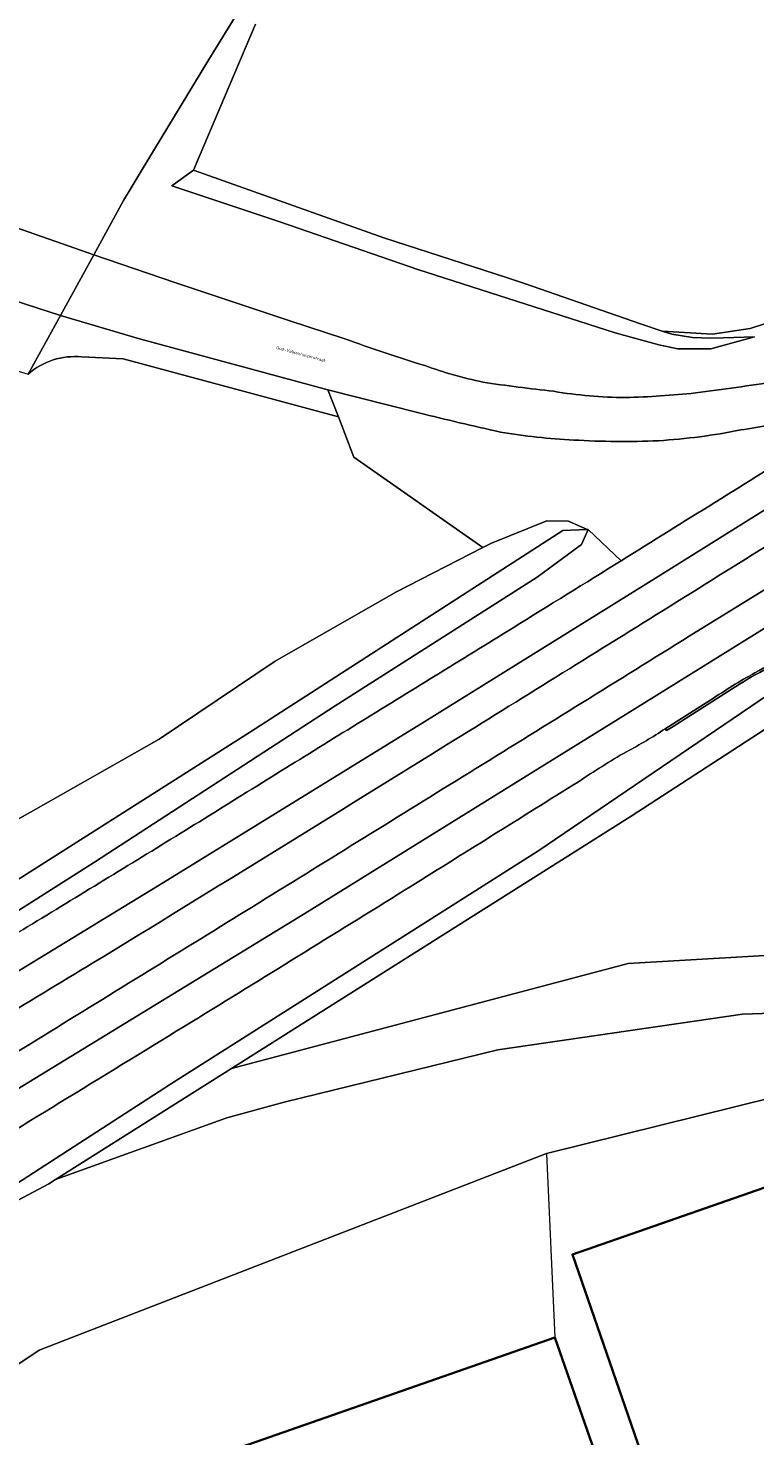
# Model space of a CAD drawing. Header units: metres. Extents: x 197700 to 204338, y 317132 to 325229.
# Tile 36 of 256: x 198753 to 198837, y 319169 to 319331. Entities that reach past the tile are written whole.
import ezdxf
from ezdxf.enums import TextEntityAlignment as Align

# ---------------------------------------------------------------- set-up
doc = ezdxf.new("R2010")
doc.units = ezdxf.units.M
for name, color, linetype, lineweight in [('B-WE-GR-BEPLANTING_CULTUUR_BOSPLANTSOEN-GV', 90, 'Continuous', 18), ('B-WE-GR-BOUWLAND-GV', 80, 'Continuous', 13), ('B-WE-IE-TERREINAFSCHEIDING_KUNSTMATIG_HEKWERK-G', 20, 'IE-TERREINAFSCHEIDING-KUNSTMATIG', 18), ('B-WE-OG-BEBOUWING-GV', 7, 'Continuous', 35), ('B-WE-OG-TERREIN_CULTUURSCHEIDING-GV', 7, 'Continuous', 18), ('B-WE-OG-TOPOGRAFIE-T18', 10, 'Continuous', 18), ('B-WE-OG-WATER_GREPPEL-GV', 160, 'Continuous', 18), ('B-WE-OG-WEG-GV', 7, 'Continuous', 18), ('B-WE-VH-VERHARDING_ASFALT-GV', 252, 'Continuous', 18), ('B-WE-VH-VERHARDING_BETONSTRAATSTEEN-GV', 252, 'Continuous', 18), ('B-WE-VH-VERHARDING_OPEN-GV', 252, 'Continuous', 18)]:
    doc.layers.add(name, color=color, linetype=linetype, lineweight=lineweight)
doc.styles.add('NLCS-ISO-M200-T18', font='NLCS-ISO.ttf', dxfattribs={"height": 0.36})
doc.linetypes.add('IE-TERREINAFSCHEIDING-KUNSTMATIG', pattern='A,4,[82,NLCS.SHX,S=0.75,R=90,X=0,Y=0],4,-2', length=10)

msp = doc.modelspace()

# ---------------------------------------------------------------- linework, layer by layer
at = {"layer": 'B-WE-GR-BEPLANTING_CULTUUR_BOSPLANTSOEN-GV'}
for points in [[(198743.535, 319235.072), (198753.948, 319240.887), (198768.16, 319248.951), (198781.53, 319257.953), (198795.443, 319265.884), (198805.45, 319271.03), (198790.611, 319281.433), (198788.82, 319286.081), (198764.041, 319292.751), (198759.248, 319292.981)], [(198753.076, 319290.998), (198753.074, 319290.994)], [(198743.462, 319227.468), (198778.691, 319249.782), (198814.682, 319272.971), (198817.495, 319273.103), (198815.314, 319274.049), (198812.851, 319274.088), (198806.448, 319271.543), (198805.45, 319271.03), (198795.443, 319265.884), (198781.53, 319257.953), (198768.16, 319248.951), (198753.948, 319240.887), (198743.535, 319235.072)], [(198776.499, 319211.028), (198756.236, 319198.24), (198775.963, 319205.336), (198782.568, 319207.159), (198807.174, 319213.156), (198835.376, 319217.26), (198886.548, 319219.001), (198886.652, 319219.005), (198913.859, 319217.901), (198902.103, 319224.696), (198883.723, 319225.403)], [(198877.971, 319225.453), (198858.3, 319225.227), (198822.195, 319223.102), (198776.499, 319211.028)], [(198724.802, 319158.866), (198754.354, 319178.56), (198812.798, 319201.243), (198852.147, 319210.963), (198886.548, 319219.001), (198835.376, 319217.26), (198807.174, 319213.156), (198782.568, 319207.159), (198775.963, 319205.336), (198756.236, 319198.24), (198755.464, 319197.752), (198733.83, 319186.268), (198686.331, 319158.26)]]:
    msp.add_lwpolyline(points, dxfattribs=at)
msp.add_lwpolyline([(198759.248, 319292.981, 0.2081579), (198753.076, 319290.998)], format="xyb", dxfattribs=at)
at = {"layer": 'B-WE-GR-BOUWLAND-GV'}
msp.add_lwpolyline([(198779.26, 319331.308), (198772.133, 319314.481), (198794.037, 319306.705), (198808.175, 319302.114), (198810.253, 319301.439), (198823.632, 319296.807), (198826.133, 319295.958), (198831.912, 319295.589), (198836.278, 319296.251), (198846.729, 319299.69), (198851.624, 319302.468), (198891.179, 319328.265), (198909.568, 319341.23)], dxfattribs=at)
at = {"layer": 'B-WE-IE-TERREINAFSCHEIDING_KUNSTMATIG_HEKWERK-G'}
for points in [[(198788.82, 319286.081), (198787.615, 319289.21)], [(198805.45, 319271.03), (198790.611, 319281.433), (198788.82, 319286.081)], [(198812.798, 319201.243), (198852.147, 319210.963), (198886.548, 319219.001)], [(198812.798, 319201.243), (198754.354, 319178.56), (198724.802, 319158.866)], [(198812.798, 319201.243), (198813.758, 319180.029)]]:
    msp.add_lwpolyline(points, dxfattribs=at)
at = {"layer": 'B-WE-OG-BEBOUWING-GV'}
for points in [[(198826.517, 319158.595), (198828.163, 319153.873), (198834.971, 319156.247), (198837.351, 319149.42), (198906.331, 319173.469), (198908.697, 319166.679), (198949.87, 319181.024), (198942.59, 319201.977), (198922.248, 319194.824), (198919.877, 319201.657), (198899.004, 319194.379), (198894.201, 319208.147), (198893.79, 319208.007), (198893.861, 319207.799), (198889.14, 319206.152), (198866.358, 319198.537), (198859.104, 319204.671), (198815.775, 319189.608)], [(198736.745, 319153.174), (198748.807, 319118.576), (198825.826, 319145.476), (198813.758, 319180.029)]]:
    msp.add_lwpolyline(points, close=True, dxfattribs=at)
at = {"layer": 'B-WE-OG-TERREIN_CULTUURSCHEIDING-GV'}
for points in [[(198681.557, 319335.984), (198684.245, 319330.922), (198745.595, 319309.987), (198760.63, 319304.742), (198764.07, 319311), (198764.952, 319312.459), (198766.104, 319314.363), (198773.767, 319327.032), (198776.943, 319332.136), (198775.556, 319332.631), (198781.377, 319343.876), (198791.043, 319360.295)], [(198909.568, 319341.23), (198891.179, 319328.265), (198851.624, 319302.468), (198846.729, 319299.69), (198836.278, 319296.251), (198831.912, 319295.589), (198826.133, 319295.958), (198827.235, 319295.584), (198829.598, 319295.217), (198831.688, 319295.146), (198833.198, 319295.199), (198836.751, 319295.302), (198831.729, 319293.93), (198827.912, 319293.919), (198825.745, 319294.366), (198820.712, 319295.761), (198797.99, 319303.055), (198782.078, 319308.538), (198769.648, 319312.688), (198772.133, 319314.481), (198779.26, 319331.308)], [(198776.943, 319332.136), (198773.767, 319327.032), (198766.104, 319314.363), (198764.952, 319312.459), (198764.07, 319311), (198760.63, 319304.742), (198769.971, 319301.571), (198783.225, 319297.12), (198789.464, 319295.106)], [(198798.099, 319286.545), (198787.615, 319289.21), (198788.82, 319286.081), (198790.611, 319281.433), (198805.45, 319271.03)], [(198821.393, 319269.502), (198817.6, 319273.108), (198816.816, 319271.391), (198811.718, 319267.598), (198788.452, 319252.781), (198760.715, 319234.787), (198730.953, 319215.909), (198702.353, 319198.348), (198672.144, 319182.009), (198671.423, 319181.607), (198669.817, 319180.642), (198667.542, 319179.275), (198667.526, 319179.265), (198658.659, 319173.937), (198654.114, 319171.207), (198646.874, 319166.856)], [(198805.45, 319271.03), (198806.448, 319271.543), (198812.851, 319274.088), (198815.314, 319274.049), (198817.495, 319273.103), (198817.6, 319273.108), (198821.393, 319269.502)], [(198829.247, 319260.804), (198839.325, 319267.051), (198849.403, 319273.3)], [(198842.266, 319252.887), (198822.559, 319240.089), (198789.219, 319219.056), (198776.499, 319211.028), (198822.195, 319223.102), (198858.3, 319225.227), (198877.971, 319225.453)]]:
    msp.add_lwpolyline(points, dxfattribs=at)
msp.add_lwpolyline([(198808.175, 319302.114), (198794.037, 319306.705), (198772.133, 319314.481), (198769.648, 319312.688), (198782.078, 319308.538), (198797.99, 319303.055), (198820.712, 319295.761), (198825.745, 319294.366), (198827.912, 319293.919), (198831.729, 319293.93), (198836.751, 319295.302), (198833.198, 319295.199), (198831.688, 319295.146), (198829.598, 319295.217), (198827.235, 319295.584), (198826.133, 319295.958), (198823.632, 319296.807), (198810.253, 319301.439)], close=True, dxfattribs=at)
for points in [[(198789.464, 319295.106, 0.0135585), (198798.773, 319291.982)], [(198798.773, 319291.982, 0.0342002), (198805.447, 319290.078)], [(198805.447, 319290.078, 0.0105204), (198813.62, 319289.02)], [(198829.984, 319288.829, 0.0072899), (198839.316, 319290.173)], [(198813.62, 319289.02, 0.0386947), (198821.89, 319288.298)], [(198821.89, 319288.298, 0.0179184), (198829.984, 319288.829)], [(198807.481, 319284.323, -0.0068417), (198798.099, 319286.545)], [(198842.147, 319285.826, -0.0106242), (198835.171, 319284.568)], [(198815.927, 319283.412, -0.0292618), (198807.481, 319284.323)], [(198835.171, 319284.568, -0.0340948), (198825.694, 319283.333)], [(198825.694, 319283.333, -0.0265186), (198815.927, 319283.412)], [(198821.393, 319269.502, 0.00112), (198842.996, 319282.982)], [(198839.66, 319272.139, 0.0019936), (198827.026, 319264.264)], [(198808.942, 319261.793, 0.000658), (198821.393, 319269.502)], [(198827.026, 319264.264, -0.0006297), (198802.281, 319248.906)], [(198790.993, 319250.727, 0.0005779), (198808.942, 319261.793)], [(198804.636, 319245.556, 0.000172), (198829.247, 319260.804)], [(198773.351, 319239.787, -0.0006944), (198790.993, 319250.727)], [(198802.281, 319248.906, -0.0021188), (198760.586, 319223.212)], [(198780.502, 319230.626, 0.000351), (198804.636, 319245.556)], [(198755.751, 319229.012, 0.001438), (198773.351, 319239.787)], [(198756.336, 319215.722, 0.0004107), (198780.502, 319230.626)], [(198738.439, 319218.512, 0.0010675), (198755.751, 319229.012)], [(198760.586, 319223.212, 0.0003361), (198737.444, 319209.169)], [(198732.284, 319200.945, 0.0002251), (198756.336, 319215.722)]]:
    msp.add_lwpolyline(points, format="xyb", dxfattribs=at)
at = {"layer": 'B-WE-OG-WATER_GREPPEL-GV'}
for points in [[(198730.953, 319215.909), (198760.715, 319234.787), (198788.452, 319252.781), (198811.718, 319267.598), (198816.816, 319271.391), (198817.6, 319273.108), (198817.495, 319273.103), (198814.682, 319272.971), (198778.691, 319249.782), (198743.462, 319227.468)], [(198840.403, 319255.466), (198811.796, 319236.059), (198769.465, 319209.213), (198746.455, 319194.373), (198725.125, 319183.113), (198685.683, 319159.344), (198684.966, 319158.911), (198683.364, 319157.938), (198681.109, 319156.57), (198681.099, 319156.564), (198672.287, 319151.214), (198667.757, 319148.463), (198659.648, 319143.541), (198660.227, 319142.483), (198668.385, 319147.416), (198672.921, 319150.158), (198681.738, 319155.49), (198681.751, 319155.498), (198684.006, 319156.861), (198685.61, 319157.831), (198686.331, 319158.26), (198733.83, 319186.268), (198755.464, 319197.752), (198756.236, 319198.24)], [(198756.236, 319198.24), (198776.499, 319211.028), (198789.219, 319219.056), (198822.559, 319240.089), (198842.266, 319252.887)]]:
    msp.add_lwpolyline(points, dxfattribs=at)
at = {"layer": 'B-WE-OG-WEG-GV'}
for points in [[(198743.55, 319293.881), (198753.074, 319290.994), (198753.076, 319290.998), (198756.795, 319297.765), (198752.751, 319299.057), (198748.305, 319300.545), (198748.155, 319300.593)], [(198787.615, 319289.21), (198765.92, 319295.05), (198756.795, 319297.765), (198753.076, 319290.998)], [(198759.248, 319292.981), (198764.041, 319292.751), (198788.82, 319286.081), (198787.615, 319289.21)], [(198683.364, 319157.938), (198684.966, 319158.911), (198685.683, 319159.344), (198725.125, 319183.113), (198746.455, 319194.373), (198769.465, 319209.213), (198811.796, 319236.059), (198840.403, 319255.466)], [(198834.596, 319255.011), (198827.383, 319250.421), (198826.64, 319249.947), (198826.475, 319250.162)]]:
    msp.add_lwpolyline(points, dxfattribs=at)
for points in [[(198753.076, 319290.998, -0.2081579), (198759.248, 319292.981)], [(198842.192, 319258.982, 0.0405962), (198834.596, 319255.011)], [(198826.475, 319250.162, -0.0286166), (198822.001, 319247.508)], [(198822.001, 319247.508, 0.0145523), (198816.472, 319244.054)], [(198816.472, 319244.054, -0.0001887), (198796.454, 319231.558)], [(198796.454, 319231.558, -0.0012316), (198771.927, 319216.402)], [(198771.927, 319216.402, -0.0012322), (198743.307, 319198.901)]]:
    msp.add_lwpolyline(points, format="xyb", dxfattribs=at)
at = {"layer": 'B-WE-VH-VERHARDING_ASFALT-GV'}
for points in [[(198756.795, 319297.765), (198760.63, 319304.742), (198745.595, 319309.987), (198684.245, 319330.922), (198682.929, 319331.37), (198682.318, 319331.579)], [(198681.359, 319322.906), (198681.736, 319322.786), (198708.162, 319313.736), (198708.204, 319313.722), (198737.652, 319303.958), (198737.864, 319303.888), (198748.155, 319300.593), (198748.305, 319300.545), (198752.751, 319299.057), (198756.795, 319297.765)], [(198789.464, 319295.106), (198783.225, 319297.12), (198769.971, 319301.571), (198760.63, 319304.742), (198756.795, 319297.765), (198765.92, 319295.05), (198787.615, 319289.21), (198798.099, 319286.545)], [(198662.432, 319167.647), (198671.232, 319173.073), (198671.249, 319173.084), (198673.499, 319174.47), (198675.094, 319175.454), (198675.8, 319175.889), (198710.559, 319196.958), (198738.69, 319214.184), (198768.663, 319232.449), (198798.77, 319250.982), (198825.663, 319267.705), (198848.703, 319282.082), (198860.425, 319288.583), (198861.392, 319289.047), (198859.09, 319294.006)], [(198862.798, 319285.489), (198861.392, 319289.047), (198860.425, 319288.583), (198848.703, 319282.082), (198825.663, 319267.705), (198798.77, 319250.982), (198768.663, 319232.449), (198738.69, 319214.184), (198710.559, 319196.958), (198675.8, 319175.889), (198675.094, 319175.454), (198673.499, 319174.47), (198671.249, 319173.084), (198671.232, 319173.073), (198662.432, 319167.647)], [(198849.403, 319273.3), (198839.325, 319267.051), (198829.247, 319260.804)], [(198681.886, 319165.701), (198692.978, 319172.55), (198715.972, 319186.69), (198750.404, 319207.739), (198784.954, 319228.875), (198812.072, 319245.708), (198822.955, 319252.441), (198839.279, 319262.6), (198842.689, 319264.6), (198845.2, 319265.856), (198848.259, 319267.272), (198849.872, 319267.97)], [(198849.872, 319267.97), (198848.259, 319267.272), (198845.2, 319265.856), (198842.689, 319264.6), (198839.279, 319262.6), (198822.955, 319252.441), (198812.072, 319245.708), (198784.954, 319228.875), (198750.404, 319207.739), (198715.972, 319186.69), (198692.978, 319172.55), (198681.886, 319165.701)], [(198826.475, 319250.162), (198831.741, 319253.473)]]:
    msp.add_lwpolyline(points, dxfattribs=at)
for points in [[(198798.773, 319291.982, -0.0135585), (198789.464, 319295.106)], [(198805.447, 319290.078, -0.0342002), (198798.773, 319291.982)], [(198813.62, 319289.02, -0.0105204), (198805.447, 319290.078)], [(198839.316, 319290.173, -0.0072899), (198829.984, 319288.829)], [(198821.89, 319288.298, -0.0386947), (198813.62, 319289.02)], [(198829.984, 319288.829, -0.0179184), (198821.89, 319288.298)], [(198798.099, 319286.545, 0.0068417), (198807.481, 319284.323)], [(198835.171, 319284.568, 0.0106242), (198842.147, 319285.826)], [(198807.481, 319284.323, 0.0292618), (198815.927, 319283.412)], [(198825.694, 319283.333, 0.0340948), (198835.171, 319284.568)], [(198815.927, 319283.412, 0.0265186), (198825.694, 319283.333)], [(198842.996, 319282.982, -0.00112), (198821.393, 319269.502)], [(198827.026, 319264.264, -0.0019936), (198839.66, 319272.139)], [(198821.393, 319269.502, -0.000658), (198808.942, 319261.793)], [(198802.281, 319248.906, 0.0006297), (198827.026, 319264.264)], [(198808.942, 319261.793, -0.0005779), (198790.993, 319250.727)], [(198829.247, 319260.804, -0.000172), (198804.636, 319245.556)], [(198836.801, 319256.586, -0.0448388), (198844.871, 319260.34)], [(198831.741, 319253.473, -0.0231243), (198836.801, 319256.586)], [(198790.993, 319250.727, 0.0006944), (198773.351, 319239.787)], [(198822.001, 319247.508, 0.0286166), (198826.475, 319250.162)], [(198760.586, 319223.212, 0.0021188), (198802.281, 319248.906)], [(198816.472, 319244.054, -0.0145523), (198822.001, 319247.508)], [(198804.636, 319245.556, -0.000351), (198780.502, 319230.626)], [(198796.454, 319231.558, 0.0001887), (198816.472, 319244.054)], [(198773.351, 319239.787, -0.001438), (198755.751, 319229.012)], [(198771.927, 319216.402, 0.0012316), (198796.454, 319231.558)], [(198780.502, 319230.626, -0.0004107), (198756.336, 319215.722)], [(198755.751, 319229.012, -0.0010675), (198738.439, 319218.512)], [(198737.444, 319209.169, -0.0003361), (198760.586, 319223.212)], [(198743.307, 319198.901, 0.0012322), (198771.927, 319216.402)], [(198756.336, 319215.722, -0.0002251), (198732.284, 319200.945)]]:
    msp.add_lwpolyline(points, format="xyb", dxfattribs=at)
at = {"layer": 'B-WE-VH-VERHARDING_BETONSTRAATSTEEN-GV'}
for points in [[(198844.871, 319260.34, 0.0448388), (198836.801, 319256.586)], [(198834.596, 319255.011, -0.0405962), (198842.192, 319258.982)], [(198836.801, 319256.586, 0.0231243), (198831.741, 319253.473)]]:
    msp.add_lwpolyline(points, format="xyb", dxfattribs=at)
msp.add_lwpolyline([(198831.741, 319253.473), (198826.475, 319250.162), (198826.64, 319249.947), (198827.383, 319250.421), (198834.596, 319255.011)], dxfattribs=at)
at = {"layer": 'B-WE-VH-VERHARDING_OPEN-GV'}
msp.add_lwpolyline([(198945.863, 319167.665), (198959.248, 319172.375), (198958.967, 319173.184), (198975.701, 319179.08), (198983.391, 319181.79), (198982.402, 319184.673), (198998.413, 319191.069), (198998.505, 319202.477), (198964.002, 319209.391), (198957.898, 319210.614), (198937.232, 319215.818), (198934.394, 319216.271), (198927.267, 319217.41), (198927.226, 319217.417), (198927.217, 319217.418), (198918.314, 319217.72), (198913.859, 319217.901), (198886.652, 319219.005), (198886.548, 319219.001), (198852.147, 319210.963), (198812.798, 319201.243), (198754.354, 319178.56), (198724.802, 319158.866), (198727.706, 319150.501)], dxfattribs=at)
for points in [[(198889.14, 319206.152), (198893.861, 319207.799), (198893.79, 319208.007), (198894.201, 319208.147), (198899.004, 319194.379), (198919.877, 319201.657), (198922.248, 319194.824), (198942.59, 319201.977), (198949.87, 319181.024), (198908.697, 319166.679), (198906.331, 319173.469), (198837.351, 319149.42), (198834.971, 319156.247), (198828.163, 319153.873), (198826.517, 319158.595), (198815.775, 319189.608), (198859.104, 319204.671), (198866.358, 319198.537)], [(198813.758, 319180.029), (198825.826, 319145.476), (198748.807, 319118.576), (198736.745, 319153.174)]]:
    msp.add_lwpolyline(points, close=True, dxfattribs=at)

# ---------------------------------------------------------------- texts
at = {"layer": 'B-WE-OG-TOPOGRAFIE-T18', "style": 'NLCS-ISO-M200-T18'}
msp.add_text('Oud-Valkenhuizerstraat', height=0.36, rotation=344.9, dxfattribs=at).set_placement((198784.504, 319293.321), align=Align.MIDDLE)

doc.saveas('drawing.dxf')
